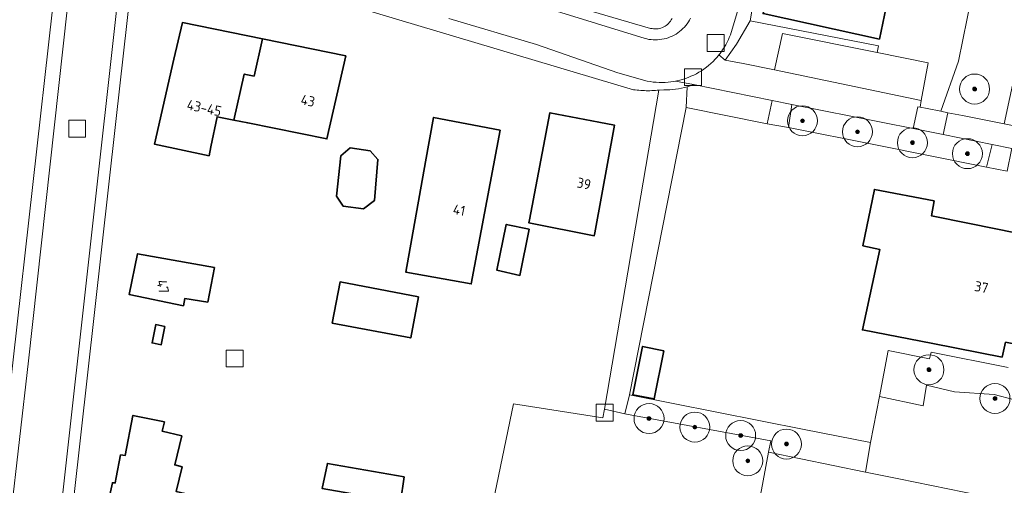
# Model space of a CAD drawing. Extents: x 154222 to 160093, y 456746 to 462495.
# Tile 55 of 254: x 157728 to 157859, y 460540 to 460602. Entities that reach past the tile are written whole.
import ezdxf
from ezdxf.enums import TextEntityAlignment as Align

# ---------------------------------------------------------------- set-up
doc = ezdxf.new("R2010")
doc.units = 0
doc.header["$LTSCALE"] = 0.75
doc.layers.get('0').update_dxf_attribs({"linetype": 'CONTINUOUS'})
for name, color, linetype, lineweight in [('B-XX-GR-BEPLANTING_CULTUUR_BOSPLANTSOEN-GV', 252, 'CONTINUOUS', 18), ('B-XX-GR-BEPLANTING_CULTUUR_HEESTERS-GV', 252, 'CONTINUOUS', 18), ('B-XX-GR-BOOM-S', 252, 'CONTINUOUS', 25), ('B-XX-OG-BEBOUWING-GV', 6, 'CONTINUOUS', 35), ('B-XX-OG-BEBOUWING-T18', 1, 'CONTINUOUS', 18), ('B-XX-OG-TERREIN_CULTUURSCHEIDING-GV', 252, 'CONTINUOUS', 18), ('B-XX-OG-TERREIN_ERF-GV', 252, 'CONTINUOUS', 18), ('B-XX-RI-GWA_RIOOLPUT-S', 252, 'CONTINUOUS', 25), ('B-XX-VH-VERHARDING_BETONSTRAATSTEEN-GV', 252, 'CONTINUOUS', 18), ('B-XX-VH-VERHARDING_STRAATBAKSTEEN-GV', 252, 'CONTINUOUS', 18), ('B-XX-VH-VERHARDING_TEGEL-GV', 252, 'CONTINUOUS', 18)]:
    doc.layers.add(name, color=color, linetype=linetype, lineweight=lineweight)
doc.styles.add('NLCS-ISO-M-T18', font='NLCS-ISO.ttf', dxfattribs={"height": 1.8})

# ---------------------------------------------------------------- blocks, each defined once
blk = doc.blocks.new('SRI-PUT_INSPECTIEPUT_RIOOLPUT-SO')
at = {"color": 0, "linetype": 'ByBlock', "lineweight": 18}
blk.add_lwpolyline([(-1.125, -1.125), (1.125, -1.125), (1.125, 1.125), (-1.125, 1.125)], close=True, dxfattribs=at)
blk = doc.blocks.new('SGR-BOOM_01-SO')
at = {"linetype": 'ByBlock', "lineweight": 18}
h = blk.add_hatch(color=0, dxfattribs=at)
h.dxf.hatch_style = 1
edge = h.paths.add_edge_path()
edge.add_arc((0, 0), 0.25, 0, 360)
at = {"color": 0, "linetype": 'ByBlock', "lineweight": 18}
for radius in [2, 0.25]:
    blk.add_circle((0, 0), radius, dxfattribs=at)

msp = doc.modelspace()

# ---------------------------------------------------------------- linework, layer by layer
at = {"layer": 'B-XX-GR-BEPLANTING_CULTUUR_BOSPLANTSOEN-GV'}
for points in [[(157865.514, 460621.001), (157858.183, 460622.484), (157858.014, 460621.645), (157860.815, 460621.079), (157859.834, 460615.433), (157856.9, 460616.126), (157852.874, 460596.168), (157852.847, 460596.173), (157850.518, 460589.5), (157851.449, 460589.315), (157853.416, 460588.922), (157858.967, 460587.814), (157860.456, 460594.852)], [(157832.296, 460547.084), (157808.973, 460551.703), (157808.35, 460549.166), (157808.594, 460549.124), (157827.821, 460545.535), (157827.543, 460544.055), (157840.466, 460541.392), (157841.125, 460545.335)]]:
    msp.add_lwpolyline(points, close=True, dxfattribs=at)
msp.add_lwpolyline([(157859.473, 460555.333), (157849.202, 460557.367), (157849.007, 460556.503), (157843.496, 460557.605), (157842.311, 460551.47), (157848.154, 460550.201), (157848.6, 460552.96), (157852.34, 460552.07), (157857.64, 460551.714), (157860.356, 460551.002)], dxfattribs=at)
at = {"layer": 'B-XX-GR-BEPLANTING_CULTUUR_HEESTERS-GV'}
for points in [[(157842.181, 460598.243), (157825.077, 460601.561), (157823.271, 460598.465), (157821.755, 460596.331), (157824.164, 460595.858), (157828.308, 460595.045), (157829.394, 460599.866), (157842.023, 460597.323)], [(157828.017, 460590.951), (157817.519, 460593.054), (157817.438, 460593.02), (157817.065, 460592.883), (157816.687, 460592.762), (157816.683, 460592.76), (157816.526, 460590.004), (157827.36, 460587.836)], [(157846.814, 460587.186), (157830.647, 460590.424), (157830.191, 460587.354), (157841.779, 460585.019), (157856.582, 460582.037), (157857.37, 460585.071), (157850.805, 460586.386)]]:
    msp.add_lwpolyline(points, close=True, dxfattribs=at)
at = {"layer": 'B-XX-OG-BEBOUWING-GV'}
for points in [[(157858.014, 460621.645), (157831.522, 460626.997), (157830.835, 460623.595), (157831.903, 460622.511), (157833.074, 460622.274), (157832.284, 460618.662), (157830.186, 460619.091), (157830.114, 460618.665), (157832.217, 460618.354), (157829.815, 460607.372), (157827.985, 460607.885), (157826.802, 460602.538), (157842.323, 460599.125), (157843.881, 460606.622), (157853.487, 460604.509), (157855.949, 460616.351), (157856.9, 460616.126), (157859.834, 460615.433), (157860.815, 460621.079)], [(157760.041, 460599.144), (157749.351, 460601.32), (157748.229, 460596.457), (157745.615, 460585.128), (157752.917, 460583.562), (157753.163, 460584.772), (157753.971, 460588.773), (157756.222, 460588.318), (157757.609, 460594.455), (157758.921, 460594.188)], [(157771.134, 460596.886), (157760.041, 460599.144), (157758.921, 460594.188), (157757.609, 460594.455), (157756.222, 460588.318), (157758.074, 460587.944), (157768.631, 460585.815)], [(157804.888, 460588.066), (157798.376, 460589.31), (157795.654, 460575.012), (157795.577, 460574.619), (157804.295, 460572.913), (157804.372, 460573.306), (157806.98, 460587.666)], [(157791.758, 460586.991), (157782.853, 460588.684), (157781.793, 460582.778), (157779.154, 460568.065), (157787.871, 460566.471)], [(157774.421, 460584.215), (157771.728, 460584.622), (157770.508, 460583.539), (157769.926, 460578.183), (157770.809, 460576.864), (157773.526, 460576.481), (157774.959, 460577.591), (157775.441, 460583.071)], [(157849.613, 460577.577), (157841.648, 460579.076), (157840.114, 460571.575), (157842.368, 460571.09), (157840.052, 460560.346), (157849.462, 460558.518), (157858.677, 460556.728), (157859.141, 460558.707), (157869.675, 460556.662), (157869.842, 460557.431), (157870.101, 460558.628), (157888.263, 460555.07), (157889.896, 460562.671), (157890.949, 460562.475), (157892.677, 460562.152), (157892.784, 460562.631), (157893.044, 460563.802), (157893.653, 460566.535), (157874.927, 460570.343), (157872.967, 460570.741), (157854.347, 460574.527), (157849.262, 460575.561)], [(157795.599, 460573.761), (157792.542, 460574.404), (157791.288, 460568.319), (157794.37, 460567.614)], [(157753.64, 460568.661), (157743.37, 460570.507), (157742.257, 460565.046), (157749.502, 460563.57), (157749.685, 460564.546), (157752.74, 460564.054)], [(157780.84, 460564.769), (157770.377, 460566.738), (157769.338, 460561.253), (157779.801, 460559.284)], [(157747.032, 460560.807), (157745.805, 460561.056), (157745.307, 460558.609), (157746.534, 460558.359)], [(157813.576, 460557.576), (157810.725, 460558.146), (157809.437, 460551.705), (157812.288, 460551.135)], [(157746.95, 460548.072), (157742.767, 460548.933), (157741.733, 460543.599), (157741.107, 460543.67), (157740.542, 460540.676), (157740.403, 460539.939), (157740.027, 460539.974), (157739.32, 460536.731), (157740.255, 460535.137), (157743.776, 460534.209), (157743.886, 460534.685), (157747.18, 460533.894), (157747.378, 460534.283), (157752.389, 460533.165), (157753.352, 460537.685), (157748.504, 460538.817), (157749.324, 460542.073), (157748.346, 460542.342), (157749.263, 460546.199), (157746.669, 460546.833)], [(157778.933, 460540.753), (157768.688, 460542.537), (157767.994, 460539.206), (157778.439, 460537.374)]]:
    msp.add_lwpolyline(points, close=True, dxfattribs=at)
at = {"layer": 'B-XX-OG-TERREIN_CULTUURSCHEIDING-GV'}
for points in [[(157816.526, 460590.004), (157816.683, 460592.76), (157816.305, 460592.655), (157815.918, 460592.564), (157815.528, 460592.489), (157815.135, 460592.43), (157814.741, 460592.386), (157814.345, 460592.358), (157813.948, 460592.347), (157813.551, 460592.351), (157812.918, 460592.317), (157805.644, 460549.768), (157808.35, 460549.166), (157808.973, 460551.703)], [(157852.34, 460552.07), (157848.6, 460552.96), (157848.154, 460550.201), (157842.311, 460551.47), (157841.125, 460545.335), (157840.466, 460541.392), (157844.924, 460540.473), (157875.391, 460534.262), (157889.735, 460531.337), (157892.204, 460531.8), (157892.611, 460534.056), (157893.675, 460539.951), (157889.63, 460540.681), (157886.713, 460541.167), (157884.371, 460541.533), (157881.14, 460542.728), (157877.794, 460543.963), (157874.484, 460545.155), (157866.816, 460548.05), (157863.659, 460549.78), (157860.356, 460551.002), (157857.64, 460551.714)], [(157805.447, 460548.614), (157793.514, 460550.474), (157789.786, 460532.466), (157824.102, 460525.62), (157827.543, 460544.055), (157827.821, 460545.535), (157808.594, 460549.124), (157808.35, 460549.166), (157805.644, 460549.768)], [(157840.466, 460541.392), (157827.543, 460544.055), (157824.102, 460525.62), (157824.961, 460525.451), (157826.669, 460534.301), (157854.646, 460528.589), (157873.751, 460524.764), (157875.391, 460534.262), (157844.924, 460540.473)]]:
    msp.add_lwpolyline(points, close=True, dxfattribs=at)
at = {"layer": 'B-XX-OG-TERREIN_ERF-GV'}
for points in [[(157826.656, 460610.899), (157825.077, 460601.561), (157842.181, 460598.243), (157842.023, 460597.323), (157848.821, 460595.954), (157847.899, 460590.926), (157847.74, 460590.057), (157848.702, 460589.864), (157850.518, 460589.5), (157852.847, 460596.173), (157852.874, 460596.168), (157856.9, 460616.126)], [(157785.931, 460608.124), (157811.803, 460600.559), (157811.998, 460600.517), (157812.196, 460600.491), (157812.396, 460600.481), (157812.595, 460600.487), (157812.794, 460600.509), (157812.99, 460600.547), (157813.183, 460600.6), (157813.37, 460600.668), (157813.552, 460600.751), (157813.726, 460600.849), (157813.892, 460600.96), (157814.049, 460601.084), (157814.194, 460601.22), (157814.329, 460601.368), (157814.452, 460601.525), (157814.561, 460601.692), (157814.657, 460601.868)], [(157843.881, 460606.622), (157842.323, 460599.125), (157826.802, 460602.538)], [(157742.462, 460606.021), (157740.484, 460588.139), (157734.815, 460537.605)], [(157726.791, 460556.361), (157732.05, 460603.106)], [(157789.786, 460532.466), (157793.514, 460550.474), (157805.447, 460548.614), (157805.644, 460549.768), (157812.918, 460592.317), (157812.675, 460592.294), (157812.433, 460592.276), (157812.189, 460592.262), (157811.946, 460592.251), (157811.702, 460592.245), (157811.459, 460592.243), (157811.215, 460592.245), (157810.971, 460592.251), (157810.728, 460592.261), (157810.485, 460592.276), (157810.242, 460592.294), (157809.999, 460592.317), (157809.757, 460592.343), (157809.515, 460592.374), (157772.724, 460603.348)], [(157860.456, 460594.852), (157858.967, 460587.814), (157866.829, 460586.244)], [(157859.35, 460581.504), (157856.582, 460582.037), (157841.779, 460585.019), (157830.191, 460587.354), (157827.36, 460587.836), (157816.526, 460590.004), (157808.973, 460551.703), (157832.296, 460547.084), (157841.125, 460545.335), (157842.311, 460551.47), (157843.496, 460557.605), (157849.007, 460556.503), (157849.202, 460557.367), (157859.473, 460555.333)], [(157859.141, 460558.707), (157858.677, 460556.728), (157849.462, 460558.518), (157840.052, 460560.346), (157842.368, 460571.09), (157840.114, 460571.575), (157841.648, 460579.076), (157849.613, 460577.577), (157849.262, 460575.561), (157854.347, 460574.527), (157872.967, 460570.741)]]:
    msp.add_lwpolyline(points, dxfattribs=at)
for points in [[(157760.041, 460599.144), (157771.134, 460596.886), (157768.631, 460585.815), (157758.074, 460587.944), (157756.222, 460588.318), (157753.971, 460588.773), (157753.163, 460584.772), (157752.917, 460583.562), (157745.615, 460585.128), (157748.229, 460596.457), (157749.351, 460601.32)], [(157804.888, 460588.066), (157806.98, 460587.666), (157804.372, 460573.306), (157804.295, 460572.913), (157795.577, 460574.619), (157795.654, 460575.012), (157798.376, 460589.31)], [(157791.758, 460586.991), (157787.871, 460566.471), (157779.154, 460568.065), (157781.793, 460582.778), (157782.853, 460588.684)], [(157774.421, 460584.215), (157775.441, 460583.071), (157774.959, 460577.591), (157773.526, 460576.481), (157770.809, 460576.864), (157769.926, 460578.183), (157770.508, 460583.539), (157771.728, 460584.622)], [(157795.599, 460573.761), (157794.37, 460567.614), (157791.288, 460568.319), (157792.542, 460574.404)], [(157753.64, 460568.661), (157752.74, 460564.054), (157749.685, 460564.546), (157749.502, 460563.57), (157742.257, 460565.046), (157743.37, 460570.507)], [(157780.84, 460564.769), (157779.801, 460559.284), (157769.338, 460561.253), (157770.377, 460566.738)], [(157747.032, 460560.807), (157746.534, 460558.359), (157745.307, 460558.609), (157745.805, 460561.056)], [(157809.437, 460551.705), (157810.725, 460558.146), (157813.576, 460557.576), (157812.288, 460551.135)], [(157746.95, 460548.072), (157746.669, 460546.833), (157749.263, 460546.199), (157748.346, 460542.342), (157749.324, 460542.073), (157748.504, 460538.817), (157753.352, 460537.685), (157752.389, 460533.165), (157747.378, 460534.283), (157747.18, 460533.894), (157743.886, 460534.685), (157743.776, 460534.209), (157740.255, 460535.137), (157739.32, 460536.731), (157740.027, 460539.974), (157740.403, 460539.939), (157740.542, 460540.676), (157741.107, 460543.67), (157741.733, 460543.599), (157742.767, 460548.933)], [(157778.933, 460540.753), (157778.439, 460537.374), (157767.994, 460539.206), (157768.688, 460542.537)]]:
    msp.add_lwpolyline(points, close=True, dxfattribs=at)
at = {"layer": 'B-XX-VH-VERHARDING_BETONSTRAATSTEEN-GV'}
for points in [[(157725.248, 460524.734), (157728.829, 460556.239), (157733.987, 460603.05), (157734.335, 460606.197), (157732.466, 460606.422), (157732.05, 460603.106), (157726.791, 460556.361), (157722.818, 460520.933)], [(157740.852, 460605.368), (157733.298, 460537.841)], [(157734.815, 460537.605), (157740.484, 460588.139), (157742.462, 460606.021)]]:
    msp.add_lwpolyline(points, dxfattribs=at)
for points in [[(157734.61, 460606.164), (157734.335, 460606.197), (157733.987, 460603.05), (157728.829, 460556.239), (157725.248, 460524.734), (157731.74, 460523.996), (157733.298, 460537.841), (157740.852, 460605.368), (157740.854, 460605.41), (157737.431, 460605.823)], [(157830.647, 460590.424), (157828.017, 460590.951), (157827.36, 460587.836), (157830.191, 460587.354)], [(157859.984, 460584.547), (157857.37, 460585.071), (157856.582, 460582.037), (157859.35, 460581.504), (157859.947, 460584.372)]]:
    msp.add_lwpolyline(points, close=True, dxfattribs=at)
at = {"layer": 'B-XX-VH-VERHARDING_STRAATBAKSTEEN-GV'}
for points in [[(157784.894, 460601.865), (157796.571, 460598.416), (157807.429, 460594.644), (157811.356, 460593.519), (157811.748, 460593.451), (157812.141, 460593.399), (157812.537, 460593.362), (157812.933, 460593.342), (157813.331, 460593.338), (157813.727, 460593.35), (157814.124, 460593.377), (157814.518, 460593.421), (157814.911, 460593.48), (157815.106, 460593.518), (157815.301, 460593.556), (157815.688, 460593.647), (157816.07, 460593.753), (157816.448, 460593.875), (157816.821, 460594.012), (157817.188, 460594.163), (157817.548, 460594.33), (157817.902, 460594.511), (157818.248, 460594.705), (157818.586, 460594.914), (157818.915, 460595.136), (157819.235, 460595.372), (157819.545, 460595.619), (157819.845, 460595.88), (157820.135, 460596.152), (157820.413, 460596.435), (157820.679, 460596.73), (157820.911, 460597.008), (157820.933, 460597.035), (157821.175, 460597.35), (157821.404, 460597.674), (157821.62, 460598.007), (157821.822, 460598.349), (157822.01, 460598.699), (157822.184, 460599.056), (157822.276, 460599.361), (157822.452, 460599.692), (157823.866, 460604.481)], [(157817.137, 460601.915), (157816.999, 460601.659), (157816.847, 460601.412), (157816.682, 460601.173), (157816.504, 460600.944), (157816.313, 460600.725), (157816.111, 460600.517), (157815.898, 460600.32), (157815.674, 460600.136), (157815.44, 460599.964), (157815.197, 460599.805), (157814.946, 460599.659), (157814.687, 460599.528), (157814.421, 460599.411), (157814.149, 460599.31), (157813.872, 460599.223), (157813.591, 460599.151), (157813.306, 460599.095), (157813.019, 460599.055), (157812.729, 460599.031), (157812.439, 460599.023), (157812.149, 460599.031), (157811.86, 460599.055), (157811.572, 460599.094), (157811.288, 460599.15), (157811.076, 460599.202), (157804.603, 460601.217), (157796.934, 460603.579)]]:
    msp.add_lwpolyline(points, dxfattribs=at)
msp.add_lwpolyline([(157842.023, 460597.323), (157829.394, 460599.866), (157828.308, 460595.045), (157847.899, 460590.926), (157848.821, 460595.954)], close=True, dxfattribs=at)
at = {"layer": 'B-XX-VH-VERHARDING_TEGEL-GV'}
for points in [[(157823.866, 460604.481), (157822.452, 460599.692), (157822.276, 460599.361), (157822.184, 460599.056), (157822.01, 460598.699), (157821.822, 460598.349), (157821.62, 460598.007), (157821.404, 460597.674), (157821.175, 460597.35), (157820.933, 460597.035), (157820.911, 460597.008), (157821.755, 460596.331), (157823.271, 460598.465), (157825.077, 460601.561), (157826.656, 460610.899)], [(157814.657, 460601.868), (157814.561, 460601.692), (157814.452, 460601.525), (157814.329, 460601.368), (157814.194, 460601.22), (157814.049, 460601.084), (157813.892, 460600.96), (157813.726, 460600.849), (157813.552, 460600.751), (157813.37, 460600.668), (157813.183, 460600.6), (157812.99, 460600.547), (157812.794, 460600.509), (157812.595, 460600.487), (157812.396, 460600.481), (157812.196, 460600.491), (157811.998, 460600.517), (157811.803, 460600.559), (157785.931, 460608.124)], [(157772.724, 460603.348), (157809.515, 460592.374), (157809.757, 460592.343), (157809.999, 460592.317), (157810.242, 460592.294), (157810.485, 460592.276), (157810.728, 460592.261), (157810.971, 460592.251), (157811.215, 460592.245), (157811.459, 460592.243), (157811.702, 460592.245), (157811.946, 460592.251), (157812.189, 460592.262), (157812.433, 460592.276), (157812.675, 460592.294), (157812.918, 460592.317), (157813.551, 460592.351), (157813.948, 460592.347), (157814.345, 460592.358), (157814.741, 460592.386), (157815.135, 460592.43), (157815.528, 460592.489), (157815.918, 460592.564), (157816.305, 460592.655), (157816.683, 460592.76), (157816.687, 460592.762), (157817.065, 460592.883), (157817.438, 460593.02), (157817.519, 460593.054), (157815.106, 460593.518), (157814.911, 460593.48), (157814.518, 460593.421), (157814.124, 460593.377), (157813.727, 460593.35), (157813.331, 460593.338), (157812.933, 460593.342), (157812.537, 460593.362), (157812.141, 460593.399), (157811.748, 460593.451), (157811.356, 460593.519), (157807.429, 460594.644), (157796.571, 460598.416), (157784.894, 460601.865)], [(157796.934, 460603.579), (157804.603, 460601.217), (157811.076, 460599.202), (157811.288, 460599.15), (157811.572, 460599.094), (157811.86, 460599.055), (157812.149, 460599.031), (157812.439, 460599.023), (157812.729, 460599.031), (157813.019, 460599.055), (157813.306, 460599.095), (157813.591, 460599.151), (157813.872, 460599.223), (157814.149, 460599.31), (157814.421, 460599.411), (157814.687, 460599.528), (157814.946, 460599.659), (157815.197, 460599.805), (157815.44, 460599.964), (157815.674, 460600.136), (157815.898, 460600.32), (157816.111, 460600.517), (157816.313, 460600.725), (157816.504, 460600.944), (157816.682, 460601.173), (157816.847, 460601.412), (157816.999, 460601.659), (157817.137, 460601.915)]]:
    msp.add_lwpolyline(points, dxfattribs=at)
for points in [[(157821.755, 460596.331), (157820.911, 460597.008), (157820.679, 460596.73), (157820.413, 460596.435), (157820.135, 460596.152), (157819.845, 460595.88), (157819.545, 460595.619), (157819.235, 460595.372), (157818.915, 460595.136), (157818.586, 460594.914), (157818.248, 460594.705), (157817.902, 460594.511), (157817.548, 460594.33), (157817.188, 460594.163), (157816.821, 460594.012), (157816.448, 460593.875), (157816.07, 460593.753), (157815.688, 460593.647), (157815.301, 460593.556), (157815.106, 460593.518), (157817.519, 460593.054), (157828.017, 460590.951), (157830.647, 460590.424), (157846.814, 460587.186), (157847.457, 460590.113), (157847.74, 460590.057), (157847.899, 460590.926), (157828.308, 460595.045), (157824.164, 460595.858)], [(157847.74, 460590.057), (157847.457, 460590.113), (157846.814, 460587.186), (157850.805, 460586.386), (157851.449, 460589.315), (157850.518, 460589.5), (157848.702, 460589.864)], [(157853.416, 460588.922), (157851.449, 460589.315), (157850.805, 460586.386), (157857.37, 460585.071), (157859.984, 460584.547), (157878.303, 460580.878), (157878.685, 460582.781), (157875.316, 460583.687), (157875.163, 460584.581), (157866.829, 460586.244), (157858.967, 460587.814)]]:
    msp.add_lwpolyline(points, close=True, dxfattribs=at)

# ---------------------------------------------------------------- block references
at = {"layer": 'B-XX-GR-BOOM-S'}
for p in [(157855.019, 460592.468), (157832.059, 460588.232), (157839.391, 460586.771), (157846.722, 460585.31), (157854.053, 460583.848), (157848.926, 460555.04), (157857.734, 460551.199), (157811.591, 460548.524), (157817.702, 460547.39), (157823.814, 460546.257), (157829.926, 460545.124), (157824.757, 460542.889)]:
    msp.add_blockref('SGR-BOOM_01-SO', p, dxfattribs=at)
at = {"layer": 'B-XX-RI-GWA_RIOOLPUT-S'}
for p in [(157820.484, 460598.597), (157817.466, 460594.042), (157735.324, 460587.176), (157756.34, 460556.532), (157805.686, 460549.302)]:
    msp.add_blockref('SRI-PUT_INSPECTIEPUT_RIOOLPUT-SO', p, dxfattribs=at)

# ---------------------------------------------------------------- texts
at = {"layer": 'B-XX-OG-BEBOUWING-T18', "style": 'NLCS-ISO-M-T18'}
for s, rotation, p in [('43-45', 348.1, (157752.266, 460589.944)), ('43', 348.1, (157766.093, 460590.917)), ('39', 348.7, (157802.917, 460579.852)), ('41', 348.7, (157786.267, 460576.326)), ('47', 282.8, (157746.743, 460566.116)), ('37', 349.2, (157855.929, 460566.05))]:
    msp.add_text(s, height=1.35, rotation=rotation, dxfattribs=at).set_placement(p, align=Align.MIDDLE_CENTER)

doc.saveas('drawing.dxf')
